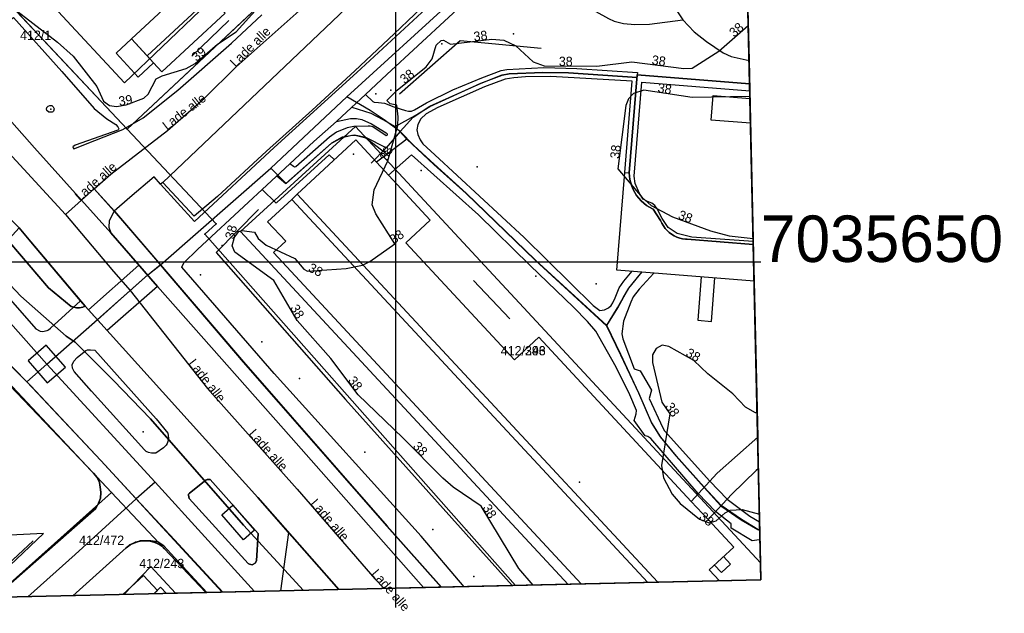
# Model space of a CAD drawing. Header units: inches. Extents: x 56 to 215, y 12 to 150.
# Tile 2 of 3: x 110 to 215, y 12 to 76. Entities that reach past the tile are written whole.
import ezdxf

# ---------------------------------------------------------------- set-up
doc = ezdxf.new("R2010")
doc.units = ezdxf.units.IN
doc.header["$MEASUREMENT"] = 0
for name, color, linetype in [('Adresse', 10, 'Continuous'), ('AnnetVegarealAvgrensning', 10, 'Continuous'), ('ArealressursFlate', 10, 'Continuous'), ('ArealressursGrense', 10, 'Continuous'), ('Bestillingspolygon', 10, 'Continuous'), ('Bygning', 10, 'Continuous'), ('BygningBru', 10, 'Continuous'), ('Bygningslinje', 10, 'Continuous'), ('BygningTiltak', 10, 'Continuous'), ('Eiendomsgrense', 10, 'Continuous'), ('elveg20_v_kartverket_255_veglenke', 10, 'Continuous'), ('FiktivBygningsavgrensning', 10, 'Continuous'), ('GangfeltAvgrensning', 10, 'Continuous'), ('GatenavnTekst', 10, 'Continuous'), ('Gidtekst', 10, 'Continuous'), ('Gjerde', 10, 'Continuous'), ('GnrBnrTekst', 10, 'Continuous'), ('Hekk', 10, 'Continuous'), ('HoydeTekst', 10, 'Continuous'), ('HøydeKurve', 10, 'Continuous'), ('InnmåltTre', 10, 'Continuous'), ('KantUtsnitt', 10, 'Continuous'), ('Lekeplass', 10, 'Continuous'), ('Mast', 10, 'Continuous'), ('MurLoddrett', 10, 'Continuous'), ('Mønelinje', 10, 'Continuous'), ('Parkeringsområde', 10, 'Continuous'), ('Rutenett', 10, 'Continuous'), ('Rutenett_text', 10, 'Continuous'), ('Takkant', 10, 'Continuous'), ('Takoverbygg', 10, 'Continuous'), ('TakoverbyggKant', 10, 'Continuous'), ('Taksprang', 10, 'Continuous'), ('TaksprangBunn', 10, 'Continuous'), ('Teig', 10, 'Continuous'), ('Teiggrensepunkt', 10, 'Continuous'), ('VegAnnenAvgrensning', 10, 'Continuous'), ('Vegdekkekant', 10, 'Continuous'), ('VegFiktivGrense', 10, 'Continuous'), ('VegGåendeOgSyklende', 10, 'Continuous'), ('VegKjørende', 10, 'Continuous'), ('Veglenke', 10, 'Continuous'), ('Veranda', 10, 'Continuous')]:
    doc.layers.add(name, color=color, linetype=linetype)

# ---------------------------------------------------------------- blocks, each defined once
blk = doc.blocks.new('Alle data_UTM32_lokaltorigo_NN2000_FeatureWriter_5_1_FMEBLOCK1')
at = {"layer": 'VegGåendeOgSyklende'}
for points in [[(0.31, -36.38, 38.33), (10.39, -27.53, 38.26), (11.21, -26.82, 38.27), (11.5, -26.23, 38.27), (11.71, -25.69, 38.29), (11.76, -25.1, 38.3), (11.73, -24.76, 38.31), (11.61, -24.01, 38.31), (11.38, -23.48, 38.33), (10.98, -23.02, 38.34), (1.23, -12.79, 38.45), (-5.1, -6.1, 38.34), (-3.24, -4.23, 38.34), (-2.99, -4.08, 38.34), (-2.85, -3.81, 38.33), (-2.79, -3.53, 38.33), (-2.8, -3.33, 38.33), (-2.9, -3, 38.33), (-3.15, -2.5, 38.33), (-8.25, 4.46, 38.25), (-15.04, 13.89, 38.17), (-17.02, 16.21, 38.16), (-23.64, 23.39, 38.21), (-31.94, 31.95, 38.17), (-31.74, 36.38, 38.02), (-22.73, 26.61, 38.1), (-15.44, 19, 38.07), (-12.18, 15.35, 38.11), (-10.27, 12.8, 38.16), (-4.19, 4.24, 38.16), (0.76, -2.93, 38.28), (4.78, -7.48, 38.28), (5.22, -7.74, 38.26), (5.45, -7.76, 38.25), (5.66, -7.74, 38.25), (5.81, -7.71, 38.24), (6, -7.66, 38.24), (6.14, -7.6, 38.24), (6.35, -7.43, 38.23), (9.57, -4.46, 38.17), (10.07, -5.06, 38.17), (12.76, -8.03, 38.15), (28.63, -25.62, 38.03), (31.94, -29.38, 38.03), (31.08, -35.67, 38.02), (23.17, -35.85, 38.27), (19.72, -32.11, 38.26), (18.54, -30.83, 38.18), (17.87, -30.38, 38.18), (17.14, -30.27, 38.18), (16, -30.3, 38.18), (14.84, -30.72, 38.18), (8.75, -36.18, 38.18)], [(23.51, -23.69, 38.12), (23.19, -23.69, 38.12), (23.03, -23.75, 38.12), (21.28, -25.16, 38.12), (21.2, -25.26, 38.12), (21.17, -25.36, 38.12), (21.25, -25.74, 38.12), (27.6, -32.73, 38.08), (27.74, -32.8, 38.08), (28.02, -32.88, 38.08), (28.35, -32.69, 38.08), (28.48, -32.42, 38.08), (28.67, -29.5, 38.08)]]:
    blk.add_polyline3d(points, close=True, dxfattribs=at)

msp = doc.modelspace()

# ---------------------------------------------------------------- linework, layer by layer
at = {"layer": 'Adresse'}
msp.add_point((145.5, 61.6), dxfattribs=at)
at = {"layer": 'AnnetVegarealAvgrensning'}
for p, q in [((179.66, 77.95, 38.16), (180.89, 76.03, 38.1)), ((135.68, 57.8, 38.17), (138.66, 60.56, 38.25)), ((124.99, 58.54, 38.17), (124.76, 58.38, 38.21))]:
    msp.add_line(p, q, dxfattribs=at)
for points in [[(124.76, 58.38, 38.21), (128.41, 54.34, 38.17), (136.98, 62.3, 38.33), (145.85, 70.38, 38.55), (152.85, 76.84, 38.7), (161.94, 85.37, 38.89), (168.69, 92.01, 39.01), (168.39, 92.23, 39.01)], [(146.78, 68, 38.48), (149.09, 70.17, 38.54), (155.75, 76.33, 38.69), (159.66, 79.95, 38.82)], [(105.23, 76.27, 38.21), (106.29, 74.86, 38.21), (106.81, 74.78, 38.21), (108.94, 76.29, 38.15), (114.14, 70.48, 38.15), (117.63, 66.52, 38.09), (119, 65.4, 38.09), (119.95, 64.78, 38.12), (120.18, 64.55, 38.12), (120.26, 64.33, 38.12), (120.24, 64.26, 38.12), (120.15, 64.19, 38.12), (115.57, 62.57, 38.02), (115.34, 62.37, 38.02), (115.36, 62.28, 38.02), (115.43, 62.17, 38.02)], [(115.43, 62.17, 38.02), (117.71, 63.05, 38.04), (120.71, 64.25, 38.11), (122.89, 65.49, 38.15), (126.61, 68.47, 38.23), (132.38, 73.52, 38.53), (135.63, 76.57, 38.7)], [(180.89, 76.03, 38.1), (182.14, 74.75, 38.07), (183.46, 73.7, 38.01), (185.24, 72.48, 37.88), (186.1, 72.09, 37.88), (188.02, 71.67, 37.83)], [(143.66, 65.11, 38.39), (144.25, 65.64, 38.41), (146.78, 68, 38.48)], [(112.76, 66.11, 38.05), (112.55, 66.3, 38.05), (112.5, 66.45, 38.05), (112.55, 66.6, 38.05), (112.69, 66.76, 38.05), (112.85, 66.83, 38.05), (113.07, 66.83, 38.05), (113.22, 66.67, 38.05), (113.33, 66.47, 38.05), (113.26, 66.22, 38.05), (113.19, 66.15, 38.05), (113.1, 66.1, 38.05), (112.76, 66.11, 38.05)], [(138.66, 60.56, 38.25), (141.25, 62.97, 38.32), (143.66, 65.11, 38.39)], [(124.76, 58.38, 38.21), (124.07, 59.14, 38.22), (121.45, 56.94, 38.15), (119.78, 55.45, 38.15), (119.24, 54.43, 38.15), (119.21, 53.73, 38.11), (119.41, 53.15, 38.15)], [(127.04, 49.43, 38.16), (127.27, 49.9, 38.16), (128.73, 51.33, 38.1), (134.23, 56.45, 38.13), (135.68, 57.8, 38.17)], [(157.4, 15.08, 38.1), (152.76, 20.51, 38.1), (136.98, 38, 38.16), (127.04, 49.43, 38.16)]]:
    msp.add_polyline3d(points, dxfattribs=at)
at = {"layer": 'ArealressursFlate'}
for points in [[(119.41, 53.15, 0), (111.2, 62.29, 0), (108.76, 65.03, 0), (87.44, 87.68, 0), (69.06, 105.45, 0), (56.73, 118.38, 0), (56.2, 141.44, 0), (169.83, 144.04, 0), (186.46, 128.18, 0), (186.72, 128.43, 0), (189.3, 15.81, 0), (153.04, 14.99, 0), (138.8, 31.13, 0), (124.42, 47.37, 0)], [(56.73, 118.38, 0), (69.06, 105.45, 0), (87.44, 87.68, 0), (108.76, 65.03, 0), (111.2, 62.29, 0), (119.41, 53.15, 0), (124.42, 47.37, 0), (138.8, 31.13, 0), (153.04, 14.99, 0), (143.91, 14.78, 0), (135.21, 24.68, 0), (119.34, 42.27, 0), (116.65, 45.24, 0), (110.82, 52.18, 0), (109.55, 53.69, 0), (93.82, 69.68, 0), (91.91, 71.63, 0), (75.84, 87.61, 0), (63.85, 99.94, 0), (56.98, 107.35, 0)], [(57.13, 100.88, 0), (64.21, 93.32, 0), (74.64, 82.25, 0), (82.94, 73.69, 0), (89.64, 66.42, 0), (96.2, 60.71, 0), (98.22, 58.63, 0), (106.26, 49.97, 0), (109.75, 46.34, 0), (114.6, 42.02, 0), (115.58, 41.38, 0), (115.87, 41.08, 0), (119.7, 37.27, 0), (123.67, 33.13, 0), (133.69, 21.7, 0), (140.13, 14.69, 0), (59.14, 12.84, 0)], [(109.55, 53.69, 0), (110.82, 52.18, 0), (116.65, 45.24, 0), (116.41, 45.15, 0), (116.05, 45.06, 0), (115.74, 45.07, 0), (115.15, 45.2, 0), (112.71, 47.21, 0), (108.55, 52.11, 0), (108.49, 52.33, 0), (108.5, 52.5, 0)]]:
    msp.add_polyline3d(points, close=True, dxfattribs=at)
msp.add_polyline3d([(108.55, 52.11, 0), (112.71, 47.21, 0), (115.15, 45.2, 0), (115.74, 45.07, 0), (116.05, 45.06, 0), (116.41, 45.15, 0), (116.65, 45.24, 0), (119.34, 42.27, 0), (135.21, 24.68, 0), (143.91, 14.78, 0), (140.13, 14.69, 0), (133.69, 21.7, 0), (123.67, 33.13, 0), (119.7, 37.27, 0), (115.87, 41.08, 0), (115.58, 41.38, 0), (114.6, 42.02, 0), (109.75, 46.34, 0), (106.26, 49.97, 0)], dxfattribs=at)
at = {"layer": 'ArealressursGrense'}
msp.add_line((119.7, 37.27), (123.67, 33.13), dxfattribs=at)
for points in [[(87.44, 87.68, 0), (108.76, 65.03, 0), (111.2, 62.29, 0), (119.41, 53.15, 0)], [(119.7, 37.27, 0), (115.87, 41.08, 0), (115.58, 41.38, 0), (114.6, 42.02, 0), (109.75, 46.34, 0), (106.26, 49.97, 0), (98.22, 58.63, 0), (96.2, 60.71, 0)], [(116.65, 45.24, 0), (116.41, 45.15, 0), (116.05, 45.06, 0), (115.74, 45.07, 0), (115.15, 45.2, 0), (112.71, 47.21, 0), (108.55, 52.11, 0), (108.49, 52.33, 0), (108.5, 52.5, 0), (109.55, 53.69, 0)], [(116.65, 45.24, 0), (110.82, 52.18, 0), (109.55, 53.69, 0)], [(119.41, 53.15, 0), (124.42, 47.37, 0), (138.8, 31.13, 0), (153.04, 14.99, 0)], [(143.91, 14.78, 0), (135.21, 24.68, 0), (119.34, 42.27, 0), (116.65, 45.24, 0)], [(140.13, 14.69, 0), (133.69, 21.7, 0), (123.67, 33.13, 0)]]:
    msp.add_polyline3d(points, dxfattribs=at)
at = {"layer": 'Bestillingspolygon'}
msp.add_polyline3d([(59.14, 12.84, 0), (189.3, 15.81, 0), (186.36, 144.41, 0), (56.2, 141.44, 0)], close=True, dxfattribs=at)
at = {"layer": 'Bygning'}
for points in [[(124.01, 71.43, 40.82), (122.35, 69.89, 40.82), (119.97, 72.47, 40.82), (121.62, 74, 40.82), (128.41, 80.3, 41.61), (130.11, 78.46, 42.75), (131.71, 76.74, 41.61), (124.91, 70.45, 41.61)], [(188.47, 51.88, 48.6), (181.37, 52.45, 48.6), (181.2, 52.46, 48.6), (180.88, 52.5, 48.6), (180.57, 52.58, 48.6), (180.27, 52.68, 48.6), (179.98, 52.82, 48.6), (179.7, 52.98, 48.6), (179.45, 53.17, 48.6), (179.21, 53.39, 48.6), (179, 53.62, 48.6), (178.81, 53.88, 48.6), (178.64, 54.16, 48.6), (178.51, 54.45, 48.6), (177.7, 55.69, 48.6), (177.64, 55.72, 48.6), (177.31, 55.89, 48.6), (177, 56.09, 48.6), (176.7, 56.32, 48.6), (176.42, 56.58, 48.6), (176.17, 56.85, 48.6), (175.94, 57.15, 48.6), (175.74, 57.46, 48.6), (175.57, 57.8, 48.6), (175.42, 58.14, 48.6), (175.31, 58.5, 48.6), (175.22, 58.86, 48.6), (175.17, 59.23, 48.6), (175.15, 59.6, 48.6), (176, 70.13, 48.6), (188.08, 69.15, 48.6), (188.1, 68.41, 50.21), (188.11, 67.59, 51.06), (188.18, 64.92, 51.06), (188.47, 52.19, 50.3)], [(183.62, 22.32, 48.95), (186.37, 19.35, 48.95), (183.73, 16.9, 48.95), (184.83, 15.71, 48.95), (178.22, 15.56, 48.72), (177.14, 15.54, 48.72), (170.02, 15.37, 48.81), (136.9, 51.02, 48.81), (138.21, 52.24, 48.81), (136.27, 54.32, 48.81), (138.87, 56.73, 48.72), (139.46, 57.28, 48.72), (145.74, 63.12, 48.95), (153.74, 54.51, 48.95), (151.12, 52.07, 48.95), (162.81, 39.49, 48.95), (165.41, 41.91, 48.95), (181.81, 24.26, 48.95)], [(120.82, 14.25, 0), (123.7, 17.26, 0), (126.36, 14.38, 0), (125.39, 14.35, 51.74), (124.02, 14.32, 51.74)], [(124.02, 14.32, 51.74), (124.77, 15.02, 51.74), (125.39, 14.35, 51.74)]]:
    msp.add_polyline3d(points, close=True, dxfattribs=at)
at = {"layer": 'BygningBru'}
for points in [[(181.81, 24.26, 44.65), (184.58, 27.3, 44.65), (188.95, 31.18, 44.65)], [(189.02, 27.77, 44.65), (188.79, 27.58, 44.65), (186.17, 25.04, 44.65), (183.62, 22.32, 44.65), (181.81, 24.26, 44.65)]]:
    msp.add_polyline3d(points, dxfattribs=at)
at = {"layer": 'Bygningslinje'}
for p, q in [((178.22, 15.56, 48.72), (139.46, 57.28, 48.72)), ((138.87, 56.73, 48.72), (177.14, 15.54, 48.72))]:
    msp.add_line(p, q, dxfattribs=at)
at = {"layer": 'BygningTiltak'}
msp.add_polyline3d([(113.74, 76.93, 0), (120.87, 69.27, 0), (133.03, 80.93, 0), (127.64, 86.55, 0), (120.61, 79.82, 0), (118.77, 81.74, 0)], close=True, dxfattribs=at)
at = {"layer": 'Eiendomsgrense'}
for p, q in [((121.18, 64.3), (137.77, 79.85)), ((121.18, 64.3), (107.6, 78.76)), ((81.51, 65.66), (119.49, 25.23)), ((133.36, 53.28), (145.72, 64.58)), ((145.72, 64.58), (189.26, 17.67)), ((130.75, 54.11), (121.18, 64.3)), ((129.52, 52.98), (130.75, 54.11)), ((157.65, 21.17), (129.52, 52.98)), ((168.57, 15.34), (133.36, 53.28)), ((106.86, 13.93), (119.49, 25.23)), ((119.49, 25.23), (125.15, 19.2)), ((157.65, 21.17), (162.92, 15.21)), ((115.33, 14.12), (121.07, 19.26)), ((121.07, 19.26), (121.48, 19.57)), ((121.48, 19.57), (122.07, 19.86)), ((122.07, 19.86), (122.74, 20.01)), ((122.74, 20.01), (123.2, 20.03)), ((123.2, 20.03), (123.5, 20)), ((123.5, 20), (123.93, 19.91)), ((123.93, 19.91), (124.24, 19.79)), ((124.24, 19.79), (124.67, 19.57)), ((124.67, 19.57), (124.88, 19.43)), ((124.88, 19.43), (125.08, 19.26)), ((125.08, 19.26), (125.15, 19.2)), ((125.15, 19.2), (129.61, 14.45))]:
    msp.add_line(p, q, dxfattribs=at)
at = {"layer": 'elveg20_v_kartverket_255_veglenke'}
for p, q in [((144.79, 67.77, 38.44), (159.21, 80.92, 38.83)), ((136.61, 60.09, 38.21), (144.79, 67.77, 38.44)), ((150.52, 64.02, 37.82), (149, 62.26, 37.66)), ((149, 62.26, 37.66), (147.4, 60.62, 37.66)), ((124.74, 49.71, 38.09), (136.61, 60.09, 38.21)), ((114.53, 55.11, 39.03), (117.64, 57.88, 39.09)), ((101.97, 45.65, 38.48), (110.38, 37.1, 38.42)), ((112.55, 39.02, 38.35), (117.99, 43.81, 38.16)), ((110.38, 37.1, 38.42), (112.55, 39.02, 38.35)), ((112.55, 39.02, 38.35), (124.17, 26.31, 38.34)), ((124.17, 26.31, 38.34), (122.14, 24.55, 38.34)), ((124.17, 26.31, 38.34), (134.85, 14.57, 38.21))]:
    msp.add_line(p, q, dxfattribs=at)
for points in [[(117.64, 57.88, 39.09), (119.41, 59.46, 39.13), (125.5, 64.15, 39.43), (129.49, 67.63, 39.53), (132.89, 70.97, 39.73), (145.48, 82.19, 40.23), (160.64, 97.16, 40.33), (166.48, 102.33, 40.23), (174.11, 108.67, 40.43), (178.63, 113.01, 40.73)], [(89.12, 79.94, 38.93), (91.42, 77.61, 38.96), (98.47, 70.84, 39.03), (108.01, 62.2, 39.03), (114.53, 55.11, 39.03)], [(85.49, 73.05, 38.25), (92.68, 65.13, 38.21), (98.66, 56.88, 38.34), (105.08, 47.9, 38.45), (107.2, 45, 38.47), (112.55, 39.02, 38.35)], [(150.52, 64.02, 37.82), (151.91, 65.56, 37.8), (153.71, 66.75, 37.78), (159.21, 69.24, 37.74), (161.5, 70.11, 37.78), (162.25, 70.26, 37.82), (165.87, 70.4, 37.87), (168.63, 70.36, 37.93), (175.99, 69.87, 38.08)], [(150.52, 64.02, 37.82), (148.69, 65.36, 37.97), (147.31, 66.28, 38.1), (144.79, 67.77, 38.44)], [(149, 62.26, 37.66), (146.83, 63.38, 38.03), (145.6, 63.65, 38.03), (144.3, 63.41, 38.06), (143.15, 62.79, 38.12), (138.25, 58.45, 38.09), (136.61, 60.09, 38.21)], [(172.73, 43.17, 37.53), (165.04, 50.23, 37.53), (157.62, 57.39, 37.57), (154.16, 60.51, 37.57), (151.97, 62.51, 37.66), (150.52, 64.02, 37.82)], [(117.64, 57.88, 39.09), (119.8, 55.47, 38.15), (124.74, 49.71, 38.09)], [(114.53, 55.11, 39.03), (119.7, 48.98, 38.38), (121.49, 46.93, 38.17)], [(121.49, 46.93, 38.17), (123.38, 48.61, 38.17), (124.74, 49.71, 38.09)], [(124.74, 49.71, 38.09), (133.66, 39.26, 38.15), (149.11, 21.61, 37.96), (154.97, 15.03, 38.02)], [(172.73, 43.17, 37.53), (173.91, 45.08, 37.66), (174.55, 46.24, 37.72), (175.11, 47.19, 37.75), (176.52, 48.94, 37.78)], [(117.99, 43.81, 38.16), (120.52, 46.07, 38.17), (121.49, 46.93, 38.17)], [(121.49, 46.93, 38.17), (129.81, 36.39, 39.23), (139.43, 25.58, 39.33), (147.79, 15.94, 39.43), (148.8, 14.89, 39.43)], [(189.18, 21.16, 37.91), (188.98, 21.25, 37.91), (187.21, 22.32, 37.82), (185.01, 23.81, 37.72), (183.21, 25.79, 37.72), (180.19, 29.14, 37.72), (178.52, 31.2, 37.72), (177.54, 32.73, 37.66), (176.19, 35.88, 37.6), (174.23, 40.05, 37.57), (172.73, 43.17, 37.53)], [(110.38, 37.1, 38.42), (118.35, 28.67, 38.37), (122.14, 24.55, 38.34)], [(122.14, 24.55, 38.34), (115.57, 18.55, 38.34), (110.48, 14.01, 38.35)], [(122.14, 24.55, 38.34), (126.26, 20.12, 38.35), (131.44, 14.49, 38.37)]]:
    msp.add_polyline3d(points, dxfattribs=at)
at = {"layer": 'FiktivBygningsavgrensning'}
msp.add_polyline3d([(120.82, 14.25, 0), (123.7, 17.26, 0), (126.36, 14.38, 0)], dxfattribs=at)
at = {"layer": 'GangfeltAvgrensning'}
for points in [[(124.43, 47.35, 38.17), (119.02, 42.62, 38.16), (117.01, 44.85, 38.17), (122.43, 49.66, 38.17), (124.43, 47.35, 38.17)], [(112.47, 41.07, 38.29), (110.51, 39.38, 38.29), (112.57, 36.99, 38.29), (114.53, 38.68, 38.29), (112.47, 41.07, 38.29)]]:
    msp.add_polyline3d(points, dxfattribs=at)
at = {"layer": 'Gidtekst'}
msp.add_point((169.78, 26.34), dxfattribs=at)
at = {"layer": 'Gjerde'}
msp.add_line((104.5, 13.88, 40.44), (111.06, 20.02, 40.49), dxfattribs=at)
at = {"layer": 'Hekk'}
for p, q in [((128.11, 72.12, 40.53), (132.1, 75.96, 40.82)), ((158.4, 48.02, 38.83), (162.29, 43.9, 38.74))]:
    msp.add_line(p, q, dxfattribs=at)
msp.add_polyline3d([(135.3, 55.65, 38.89), (130.75, 51.02, 39.07), (144.64, 35.22, 39.02), (162.56, 15.2, 39.18)], dxfattribs=at)
at = {"layer": 'HøydeKurve'}
for points in [[(108.38, 77.71, 39), (113.67, 73.65, 39)], [(113.67, 73.65, 39), (115.37, 72.12, 39), (117.9, 68.88, 39), (118.64, 67.28, 39), (119.26, 66.84, 39), (120.03, 66.73, 39), (121.07, 66.89, 39), (122.96, 67.63, 39), (123.42, 68.03, 39), (124.29, 69.68, 39), (124.94, 70.03, 39), (127.51, 70.82, 39), (128.47, 71.36, 39), (130.88, 73.44, 39), (132.88, 74.75, 39), (135.26, 77.38, 39)], [(164.82, 15.25, 38), (163.28, 17.06, 38), (159.24, 23.74, 38), (156.23, 25.79, 38), (155.09, 26.77, 38), (150.82, 31.11, 38), (146, 35.71, 38), (143.06, 39.63, 38), (139.46, 43.7, 38), (136.94, 48.01, 38), (132.73, 51.06, 38), (132.46, 51.75, 38), (132.7, 52.67, 38), (133.16, 53.27, 38), (133.5, 53.39, 38), (134.85, 53.19, 38), (135.27, 52.54, 38), (136.11, 51.82, 38), (139.21, 50.37, 38), (140.17, 49.23, 38), (140.57, 49.03, 38), (144.71, 49.29, 38), (146.46, 49.67, 38), (147.27, 50.05, 38), (149.95, 51.97, 38), (147.9, 55.18, 38), (147.49, 56.16, 38), (147.73, 57.76, 38), (149.2, 60.88, 38), (150.25, 64.66, 38), (150.31, 65.62, 38), (150.15, 66.85, 38), (149.43, 67.02, 38), (149.1, 67.36, 38), (150.19, 68.47, 38), (153.32, 70.97, 38), (153.94, 71.85, 38), (154.39, 73.31, 38), (154.93, 73.83, 38), (155.16, 73.85, 38), (155.93, 73.44, 38), (160.38, 73.96, 38), (161.67, 73.86, 38), (162.95, 73.23, 38), (164.82, 71.52, 38), (166, 71.09, 38), (171.65, 71.04, 38), (175.44, 71.52, 38), (181.03, 70.8, 38), (181.91, 70.85, 38), (184.76, 72.67, 38), (187.93, 75.42, 38)], [(188.11, 67.8, 38), (181.92, 67.69, 38), (176.7, 68.48, 38), (175.59, 68.12, 38), (175.05, 67.55, 38), (174.79, 66.82, 38), (173.93, 60, 38)], [(173.93, 60, 38), (176.53, 56.92, 38), (177.51, 56.09, 38), (179.8, 54.86, 38), (183.87, 53.35, 38), (185.9, 52.82, 38), (188.46, 52.51, 38)], [(188.89, 33.77, 38), (188.7, 33.78, 38), (187.65, 34.39, 38), (186.29, 35.83, 38), (183.58, 37.97, 38), (182.09, 39.4, 38), (179.4, 40.93, 38), (178.68, 41.05, 38), (178.04, 40.71, 38), (177.66, 40, 38), (177.64, 39.2, 38), (178.65, 34.93, 38), (179.5, 33.66, 38), (178.62, 28.12, 38)], [(178.62, 28.12, 38), (178.82, 26.8, 38), (179.76, 25.04, 38), (180.63, 24.02, 38), (182.7, 22.35, 38), (183.75, 21.95, 38), (184.49, 22.18, 38), (185.45, 23.03, 38), (186.01, 23.3, 38), (187.27, 23.39, 38), (189.14, 22.87, 38)]]:
    msp.add_polyline3d(points, dxfattribs=at)
at = {"layer": 'InnmåltTre'}
for p in [(162.69, 74.54, 43.08), (155.01, 73.46, 43.24), (149.52, 68.48, 43.4), (158.78, 60.23, 42.54), (171.58, 47.67, 42.7), (139.69, 37.47, 42.87), (146.72, 29.54, 42.57), (154.03, 21.22, 42.87)]:
    msp.add_point(p, dxfattribs=at)
at = {"layer": 'KantUtsnitt'}
for p, q in [((187.89, 77.23, 37.91), (188.02, 71.67, 37.83)), ((188.02, 71.67, 37.83), (189.16, 22.07, 37.87)), ((188.08, 69.15, 48.6), (188.1, 68.41, 50.21)), ((188.1, 68.41, 50.21), (188.11, 67.59, 51.06)), ((188.11, 67.59, 51.06), (188.18, 64.92, 51.06)), ((188.18, 64.92, 51.06), (188.47, 52.19, 50.3)), ((188.47, 52.19, 50.3), (188.47, 51.88, 48.6)), ((188.47, 51.88, 48.6), (188.56, 47.93, 37.93)), ((188.56, 47.93, 37.93), (188.95, 31.18, 44.65)), ((188.95, 31.18, 44.65), (189.02, 27.77, 44.65)), ((189.16, 22.07, 37.87), (189.2, 20.08, 37.99)), ((170.02, 15.37, 48.81), (126.36, 14.38, 51.68)), ((162.92, 15.21), (129.61, 14.45)), ((153.04, 14.99), (143.91, 14.78)), ((153.04, 14.99, 38), (143.91, 14.78, 38.03)), ((157.4, 15.08, 38.1), (153.04, 14.99, 38)), ((168.57, 15.34), (162.92, 15.21)), ((177.14, 15.54, 48.72), (170.02, 15.37, 48.81)), ((178.22, 15.56, 48.72), (177.14, 15.54, 48.72)), ((184.83, 15.71, 48.95), (178.22, 15.56, 48.72)), ((140.13, 14.69), (59.14, 12.84)), ((120.72, 14.25, 42.9), (87.4, 13.48, 37.98)), ((115.33, 14.12), (106.86, 13.93)), ((115.33, 14.12, 38.18), (106.89, 13.93, 38.33)), ((129.61, 14.45), (115.33, 14.12)), ((129.75, 14.45, 38.27), (115.33, 14.12, 38.18)), ((120.82, 14.25, 43.16), (120.72, 14.25, 42.9)), ((124.02, 14.32, 51.74), (120.82, 14.25, 43.16)), ((125.39, 14.35, 51.74), (124.02, 14.32, 51.74)), ((126.36, 14.38, 51.68), (125.39, 14.35, 51.74)), ((137.66, 14.63, 38.02), (129.75, 14.45, 38.27)), ((143.91, 14.78, 38.03), (137.66, 14.63, 38.02)), ((143.91, 14.78), (140.13, 14.69))]:
    msp.add_line(p, q, dxfattribs=at)
for points in [[(86.39, 13.46, 38.06), (59.14, 12.84, 38.08), (56.2, 141.44, 38.17), (186.36, 144.42, 38.27), (189.3, 15.81, 38.36), (104.87, 13.88, 38.42)], [(59.14, 12.84, 0), (56.2, 141.44, 0), (186.36, 144.42, 0), (189.3, 15.81, 0), (59.14, 12.84, 0)], [(124.48, 143, 53.45), (186.36, 144.42, 51.26), (188.08, 69.15, 48.6)], [(163.15, 143.89, 0), (186.36, 144.42, 0), (189.26, 17.67, 0)], [(186.72, 128.43, 0), (189.3, 15.81, 0), (153.04, 14.99, 0)], [(189.02, 27.77, 44.65), (189.3, 15.81, 47.78), (184.83, 15.71, 48.95)], [(189.2, 20.08, 37.99), (189.3, 15.81, 38), (157.4, 15.08, 38.1)], [(189.26, 17.67, 0), (189.3, 15.81, 0), (168.57, 15.34, 0)]]:
    msp.add_polyline3d(points, dxfattribs=at)
at = {"layer": 'Lekeplass'}
msp.add_polyline3d([(112.17, 20.8, 38.65), (92.17, 19.79, 38.15), (89.49, 15.71, 38.15), (86.59, 15.11, 38.06), (86.39, 13.46, 38.06), (104.87, 13.88, 38.42)], close=True, dxfattribs=at)
at = {"layer": 'Mast'}
for p in [(147.91, 68.08, 44), (112.97, 66.42, 46.44), (152.78, 59.84, 41.96), (131.37, 51.77, 44.26), (129.06, 48.63, 41.81), (165.1, 48.49, 41.99), (135.65, 41.4, 48.19), (122.89, 31.74, 44.11), (158.42, 16.18, 46.76)]:
    msp.add_point(p, dxfattribs=at)
at = {"layer": 'MurLoddrett'}
for points in [[(150.45, 68.08, 38.14), (156.96, 73.81, 38.2), (165.68, 72.98, 38.17)], [(182.88, 48.39, 38.37), (182.5, 43.73, 38.37), (183.97, 43.61, 38.37), (184.35, 48.28, 38.37)], [(184.29, 17.42, 37.99), (185.05, 16.61, 37.99), (186.03, 17.52, 37.99), (185.28, 18.33, 37.99)]]:
    msp.add_polyline3d(points, dxfattribs=at)
at = {"layer": 'Mønelinje'}
msp.add_line((130.11, 78.46, 42.75), (123.32, 72.17, 42.75), dxfattribs=at)
at = {"layer": 'Parkeringsområde'}
msp.add_polyline3d([(168.39, 92.23, 39.01), (163.61, 87.43, 38.92), (159.18, 83.17, 38.86), (154.26, 78.71, 38.83), (149.86, 74.55, 38.64), (145.64, 70.56, 38.58), (141.04, 66.34, 38.42), (136.16, 61.92, 38.3), (130.89, 57.06, 38.11), (128.36, 54.93, 38.17), (124.99, 58.54, 38.17), (181.13, 111.97, 39.96), (184.11, 112.24, 40.14), (187.12, 110.94, 40.31), (187.13, 110.47, 40.28), (185.99, 109.36, 40.11), (180.71, 104.26, 39.39), (176, 99.55, 39.11), (172, 95.68, 39.14)], close=True, dxfattribs=at)
at = {"layer": 'Rutenett'}
for p, q in [((150, 144.41), (150, 12.84)), ((56.2, 50), (189.3, 50))]:
    msp.add_line(p, q, dxfattribs=at)
at = {"layer": 'Takkant'}
for points in [[(124.01, 71.43, 42.26), (124.91, 70.45, 41.61), (131.71, 76.74, 41.61), (130.11, 78.46, 42.75), (128.41, 80.3, 41.61), (121.62, 74, 41.61)], [(124.01, 71.43, 40.82), (122.35, 69.89, 40.82), (119.97, 72.47, 40.82), (121.62, 74, 40.82)], [(188.08, 69.15, 48.6), (176, 70.13, 48.6), (175.15, 59.6, 48.6), (175.17, 59.23, 48.6), (175.22, 58.86, 48.6), (175.31, 58.5, 48.6), (175.42, 58.14, 48.6), (175.57, 57.8, 48.6), (175.74, 57.46, 48.6), (175.94, 57.15, 48.6), (176.17, 56.85, 48.6), (176.42, 56.58, 48.6), (176.7, 56.32, 48.6), (177, 56.09, 48.6), (177.31, 55.89, 48.6), (177.64, 55.72, 48.6), (177.7, 55.69, 48.6), (178.51, 54.45, 48.6), (178.64, 54.16, 48.6), (178.81, 53.88, 48.6), (179, 53.62, 48.6), (179.21, 53.39, 48.6), (179.45, 53.17, 48.6), (179.7, 52.98, 48.6), (179.98, 52.82, 48.6), (180.27, 52.68, 48.6), (180.57, 52.58, 48.6), (180.88, 52.5, 48.6), (181.2, 52.46, 48.6), (181.37, 52.45, 48.6), (188.47, 51.88, 48.6)], [(183.62, 22.32, 48.95), (181.81, 24.26, 48.95), (165.41, 41.91, 48.95), (162.81, 39.49, 48.95), (151.12, 52.07, 48.95), (153.74, 54.51, 48.95), (145.74, 63.12, 48.95), (139.46, 57.28, 48.72), (138.87, 56.73, 48.72), (136.27, 54.32, 48.81), (138.21, 52.24, 48.81), (136.9, 51.02, 48.81), (170.02, 15.37, 48.81)], [(184.83, 15.71, 48.95), (183.73, 16.9, 48.95), (186.37, 19.35, 48.95), (183.62, 22.32, 48.95)], [(125.39, 14.35, 51.74), (124.77, 15.02, 51.74), (124.02, 14.32, 51.74)]]:
    msp.add_polyline3d(points, dxfattribs=at)
at = {"layer": 'Takoverbygg'}
for points in [[(183.95, 65.26, 51.06), (184.17, 67.91, 51.06), (188.11, 67.59, 51.06), (188.18, 64.92, 51.06)], [(132.53, 23.84, 40.58), (134.87, 21.15, 40.58), (133.68, 20.11, 40.58), (131.34, 22.8, 40.58)]]:
    msp.add_polyline3d(points, close=True, dxfattribs=at)
at = {"layer": 'TakoverbyggKant'}
msp.add_line((188.18, 64.92, 51.06), (183.95, 65.26, 51.06), dxfattribs=at)
for points in [[(183.95, 65.26, 51.06), (184.17, 67.91, 51.06), (188.11, 67.59, 51.06)], [(132.53, 23.84, 40.58), (134.87, 21.15, 40.58), (133.68, 20.11, 40.58), (131.34, 22.8, 40.58), (132.53, 23.84, 40.58)]]:
    msp.add_polyline3d(points, dxfattribs=at)
at = {"layer": 'Taksprang'}
msp.add_polyline3d([(121.62, 74, 41.61), (123.32, 72.17, 42.75), (124.01, 71.43, 42.26)], dxfattribs=at)
at = {"layer": 'TaksprangBunn'}
msp.add_line((121.62, 74, 40.82), (124.01, 71.43, 40.82), dxfattribs=at)
at = {"layer": 'Teig'}
for points in [[(162.92, 15.21, 0), (157.65, 21.17, 0), (129.52, 52.98, 0), (130.75, 54.11, 0), (121.18, 64.3, 0), (137.77, 79.85, 0), (149.62, 90.96, 0), (165.5, 105.84, 0), (166, 111.26, 0), (168.95, 109.08, 0), (184.54, 126.4, 0), (163.15, 143.89, 0), (186.36, 144.42, 0), (189.26, 17.67, 0), (145.72, 64.58, 0), (133.36, 53.28, 0), (168.57, 15.34, 0)], [(56.39, 133.31, 0), (101.53, 85.22, 0), (107.6, 78.76, 0), (121.18, 64.3, 0), (130.75, 54.11, 0), (129.52, 52.98, 0), (157.65, 21.17, 0), (162.92, 15.21, 0), (129.61, 14.45, 0), (125.15, 19.2, 0), (119.49, 25.23, 0), (81.51, 65.66, 0), (76.38, 71.14, 0), (57.35, 91.41, 0)], [(111.91, 86.27, 0), (116.45, 84.21, 0), (130.01, 93.07, 0), (137.77, 79.85, 0), (121.18, 64.3, 0), (107.6, 78.76, 0)], [(58.38, 46.32, 0), (81.51, 65.66, 0), (119.49, 25.23, 0), (106.86, 13.93, 0), (59.14, 12.84, 0)], [(133.36, 53.28, 0), (145.72, 64.58, 0), (189.26, 17.67, 0), (189.3, 15.81, 0), (168.57, 15.34, 0)], [(189.26, 17.67, 0), (189.3, 15.81, 0), (168.57, 15.34, 0), (133.36, 53.28, 0), (145.72, 64.58, 0)], [(106.86, 13.93, 0), (119.49, 25.23, 0), (125.15, 19.2, 0), (125.08, 19.26, 0), (124.88, 19.43, 0), (124.67, 19.57, 0), (124.24, 19.79, 0), (123.93, 19.91, 0), (123.5, 20, 0), (123.2, 20.03, 0), (122.74, 20.01, 0), (122.07, 19.86, 0), (121.48, 19.57, 0), (121.07, 19.26, 0), (115.33, 14.12, 0)], [(122.74, 20.01, 0), (123.2, 20.03, 0), (123.5, 20, 0), (123.93, 19.91, 0), (124.24, 19.79, 0), (124.67, 19.57, 0), (124.88, 19.43, 0), (125.08, 19.26, 0), (125.15, 19.2, 0), (129.61, 14.45, 0), (115.33, 14.12, 0), (121.07, 19.26, 0), (121.48, 19.57, 0), (122.07, 19.86, 0)]]:
    msp.add_polyline3d(points, close=True, dxfattribs=at)
at = {"layer": 'Teiggrensepunkt'}
for p in [(145.72, 64.58), (121.18, 64.3), (130.75, 54.11), (129.52, 52.98), (133.36, 53.28), (119.49, 25.23), (157.65, 21.17), (121.07, 19.26), (121.48, 19.57), (122.07, 19.86), (122.74, 20.01), (123.2, 20.03), (123.5, 20), (123.93, 19.91), (124.24, 19.79), (124.67, 19.57), (124.88, 19.43), (125.08, 19.26), (125.15, 19.2)]:
    msp.add_point(p, dxfattribs=at)
at = {"layer": 'VegAnnenAvgrensning'}
msp.add_polyline3d([(87.44, 87.68, 38.03), (108.76, 65.03, 37.95), (111.2, 62.29, 38), (119.41, 53.15, 38.15)], dxfattribs=at)
at = {"layer": 'Vegdekkekant'}
for p, q in [((116.65, 45.24, 38.17), (116.15, 45.84, 38.17)), ((138.52, 20.92, 38.03), (137.66, 14.63, 38.02)), ((143.91, 14.78, 38.03), (138.52, 20.92, 38.03))]:
    msp.add_line(p, q, dxfattribs=at)
for points in [[(168.39, 92.23, 39.01), (163.61, 87.43, 38.92), (159.18, 83.17, 38.86), (154.26, 78.71, 38.83), (149.86, 74.55, 38.64), (145.64, 70.56, 38.58), (141.04, 66.34, 38.42), (136.16, 61.92, 38.3), (130.89, 57.06, 38.11), (128.36, 54.93, 38.17), (124.99, 58.54, 38.17)], [(159.66, 79.95, 38.82), (161.65, 79.73, 38.82), (164.23, 79.18, 38.82), (167.07, 78.46, 38.79), (169.69, 77.64, 38.76), (170.43, 77.41, 38.76), (171.55, 76.93, 38.69), (172.91, 76.17, 38.57), (173.52, 75.9, 38.54), (174.52, 75.66, 38.51), (175.76, 75.53, 38.44), (177.31, 75.57, 38.41), (180.89, 76.03, 38.1)], [(83.85, 76.91, 38.1), (91.14, 69.3, 38.07), (94.4, 65.65, 38.11), (96.31, 63.1, 38.16), (102.39, 54.54, 38.16), (107.34, 47.37, 38.28), (111.36, 42.82, 38.28), (111.8, 42.56, 38.26), (112.03, 42.54, 38.25), (112.24, 42.56, 38.25), (112.39, 42.59, 38.24), (112.58, 42.64, 38.24), (112.72, 42.7, 38.24), (112.93, 42.87, 38.23), (116.15, 45.84, 38.17)], [(146.78, 68, 38.48), (147.59, 67.25, 38.38), (147.74, 67.17, 38.37), (148.2, 67.15, 38.32), (148.83, 67.08, 38.23), (149.82, 66.69, 38.02), (151.09, 66.29, 37.84), (151.42, 66.23, 37.84), (151.73, 66.21, 37.77), (152.07, 66.35, 37.77), (153.34, 67.11, 37.71), (156.18, 68.51, 37.71), (159.31, 69.79, 37.74), (161.38, 70.59, 37.77), (161.98, 70.7, 37.81), (165.97, 70.9, 37.84), (169.51, 70.79, 37.99), (176.03, 70.38, 37.99), (176, 70.13, 37.99)], [(174.67, 59.64, 37.93), (175.46, 69.44, 38.05), (166.71, 69.93, 37.83), (163.98, 69.91, 37.8), (162.72, 69.8, 37.77), (161.81, 69.65, 37.77), (159.59, 68.82, 37.77), (154.58, 66.62, 37.74), (153.33, 65.94, 37.8), (152.75, 65.38, 37.8), (152.43, 64.8, 37.77), (152.3, 64.2, 37.74), (152.4, 63.7, 37.68), (152.65, 63.15, 37.64), (152.95, 62.71, 37.64), (154.25, 61.53, 37.58), (163.84, 52.64, 37.55), (171.25, 45.32, 37.55), (172, 44.8, 37.61), (172.5, 44.85, 37.64), (172.91, 45.06, 37.68), (173.21, 45.32, 37.71), (173.37, 45.6, 37.74), (173.62, 46.14, 37.77), (174.05, 47.22, 37.77), (174.58, 47.94, 37.77), (175.46, 49, 37.8)], [(143.66, 65.11, 38.39), (145.17, 65.44, 38.33), (145.82, 65.44, 38.28), (146.39, 65.34, 38.24), (147.45, 64.87, 38.13), (149, 63.9, 37.88), (149.12, 63.77, 37.88), (149.12, 63.67, 37.88), (149.07, 63.59, 37.89), (149.02, 63.55, 37.89), (147.58, 64.53, 38.02), (147.31, 64.62, 38.05), (147.06, 64.62, 38.1), (145.54, 64.58, 38.16), (144.83, 64.44, 38.18), (143.66, 63.95, 38.19), (142.92, 63.44, 38.18), (139.29, 60.22, 38.16), (139.16, 60.2, 38.16), (139.05, 60.26, 38.16), (138.66, 60.56, 38.25)], [(135.68, 57.8, 38.17), (137.14, 56.36, 38), (137.25, 56.39, 38), (142.87, 61.51, 37.95), (143.46, 61, 37.98)], [(189.2, 20.08, 37.99), (189.12, 20.11, 37.99), (188.35, 20.01, 37.99), (186.11, 21.38, 37.93), (186.11, 21.84, 37.93), (184.42, 23.17, 37.93), (182.57, 25.09, 37.8), (177.47, 31.02, 37.67), (177.16, 31.24, 37.67), (176.84, 31.31, 37.67), (175.68, 32.95, 37.67), (175.89, 33.67, 37.67), (175.91, 34.03, 37.67), (175.19, 35.73, 37.7), (173.75, 38.69, 37.67), (172.35, 41.16, 37.61), (171.57, 42.55, 37.58), (170.66, 43.62, 37.61), (169.14, 45.14, 37.55), (164.5, 49.63, 37.51), (158.93, 55.07, 37.61), (151.72, 61.53, 37.58), (149.26, 59.33, 37.73)], [(116.15, 45.84, 38.17), (110.82, 52.18, 38.13), (109.55, 53.69, 38.11)], [(119.41, 53.15, 38.15), (124.42, 47.37, 38.18), (138.8, 31.13, 37.95), (153.04, 14.99, 38)], [(177.79, 48.81, 37.8), (176.2, 47.07, 37.77), (175.57, 46.27, 37.77), (175.31, 45.69, 37.74), (174.53, 43.65, 37.64), (174.36, 42.29, 37.64), (174.47, 41.75, 37.64), (175.68, 38.5, 37.64), (176.32, 38.29, 37.64), (177.53, 36.21, 37.71), (177.29, 35.33, 37.71), (178.74, 32.17, 37.71), (178.93, 31.85, 37.71), (183.8, 26.45, 37.83), (185.67, 24.5, 37.93), (188.1, 22.67, 37.89), (189.16, 22.07, 37.87)], [(138.52, 20.92, 38.03), (135.21, 24.68, 38.03), (119.34, 42.27, 38.15), (116.65, 45.24, 38.17)], [(101.48, 44.2, 38.34), (107.81, 37.51, 38.45), (117.56, 27.28, 38.34), (117.96, 26.82, 38.33), (118.19, 26.29, 38.31), (118.31, 25.54, 38.31), (118.34, 25.2, 38.3), (118.29, 24.61, 38.29), (118.08, 24.07, 38.27), (117.79, 23.48, 38.27), (116.97, 22.77, 38.26), (106.89, 13.93, 38.33)], [(117.7, 40.51, 38.2), (124.28, 33.14, 38.12), (125.54, 31.61, 38.11), (125.59, 31.36, 38.12), (125.61, 31.03, 38.12), (125.58, 30.79, 38.12), (125.48, 30.5, 38.12), (125.35, 30.29, 38.12), (125.06, 30.02, 38.12), (124.26, 29.46, 38.12), (123.79, 29.44, 38.12), (123.47, 29.52, 38.12), (123.23, 29.64, 38.12), (123.05, 29.79, 38.12), (117.35, 36.11, 38.24), (115.48, 38.23, 38.22), (115.29, 38.58, 38.22), (115.27, 38.95, 38.22), (115.42, 39.32, 38.22), (115.79, 39.72, 38.22), (116.73, 40.49, 38.22), (116.89, 40.55, 38.22), (117.23, 40.55, 38.22), (117.7, 40.51, 38.2)], [(130.09, 26.61, 38.12), (135.25, 20.8, 38.08), (135.06, 17.88, 38.08), (134.93, 17.61, 38.08), (134.6, 17.42, 38.08), (134.32, 17.5, 38.08), (134.18, 17.57, 38.08), (127.83, 24.56, 38.12), (127.75, 24.94, 38.12), (127.78, 25.04, 38.12), (127.86, 25.14, 38.12), (129.61, 26.55, 38.12), (129.77, 26.61, 38.12), (130.09, 26.61, 38.12)], [(115.33, 14.12, 38.18), (121.42, 19.58, 38.18), (122.58, 20, 38.18), (123.72, 20.03, 38.18), (124.45, 19.92, 38.18), (125.12, 19.47, 38.18), (126.3, 18.19, 38.26), (129.75, 14.45, 38.27)]]:
    msp.add_polyline3d(points, dxfattribs=at)
at = {"layer": 'VegFiktivGrense'}
msp.add_polyline3d([(124.99, 58.54, 38.17), (181.13, 111.97, 39.96), (184.11, 112.24, 40.14), (187.12, 110.94, 40.31)], dxfattribs=at)
at = {"layer": 'VegKjørende'}
msp.add_polyline3d([(56.69, 119.99, 37.28), (60.4, 116.09, 37.33), (69.11, 106.92, 37.43), (87.44, 87.68, 38.03), (108.76, 65.03, 37.95), (111.2, 62.29, 38), (119.41, 53.15, 38.15), (124.42, 47.37, 38.18), (138.8, 31.13, 37.95), (153.04, 14.99, 38), (143.91, 14.78, 38.03), (138.52, 20.92, 38.03), (135.21, 24.68, 38.03), (119.34, 42.27, 38.15), (116.65, 45.24, 38.17), (116.15, 45.84, 38.17), (110.82, 52.18, 38.13), (109.55, 53.69, 38.11), (93.82, 69.68, 38.07), (77.39, 87.93, 37.81), (61.08, 104.81, 37.66), (56.94, 109.28, 37.58)], close=True, dxfattribs=at)
at = {"layer": 'Veglenke'}
for p, q in [((149.99, 64.57, 37.82), (151.24, 63.2, 37.66)), ((151.24, 63.2, 37.66), (149.13, 61.59, 37.66)), ((149.13, 61.59, 37.66), (147.97, 60.72, 37.66)), ((117.97, 43.79, 38.16), (120.5, 46.05, 38.17))]:
    msp.add_line(p, q, dxfattribs=at)
for points in [[(149.99, 64.57, 37.82), (152.14, 65.77, 37.8), (153.69, 66.73, 37.78), (159.19, 69.22, 37.74), (161.48, 70.09, 37.78), (162.24, 70.24, 37.82), (165.85, 70.38, 37.87), (168.61, 70.34, 37.93), (175.98, 69.85, 38.08)], [(145.33, 66.65, 38.44), (147.35, 65.99, 38.1), (148.67, 65.34, 37.97), (149.99, 64.57, 37.82)], [(137.27, 59.28, 38.21), (138.23, 58.43, 38.09), (143.13, 62.76, 38.12), (144.28, 63.38, 38.06), (145.31, 63.64, 38.03), (145.84, 63.61, 38.03), (146.81, 63.36, 38.03), (149.13, 61.59, 37.66)], [(151.24, 63.2, 37.66), (154.14, 60.49, 37.57), (157.6, 57.37, 37.57), (165.02, 50.2, 37.53), (172.71, 43.15, 37.53)], [(117.63, 57.86, 39.09), (119.78, 55.45, 38.15), (124.42, 50.04, 38.09), (124.72, 49.69, 38.09)], [(120.5, 46.05, 38.17), (123.36, 48.59, 38.17), (124.72, 49.69, 38.09)], [(124.72, 49.69, 38.09), (133.64, 39.24, 38.15), (149.09, 21.58, 37.96), (154.93, 15.03, 38.02)], [(172.71, 43.15, 37.53), (173.89, 45.06, 37.66), (174.53, 46.22, 37.72), (175.1, 47.17, 37.75), (176.5, 48.91, 37.78)], [(131.4, 14.49, 76.8), (126.24, 20.1, 76.82), (118.33, 28.65, 76.96), (110.8, 36.68, 77.04), (101.95, 45.63, 38.48)], [(172.71, 43.15, 37.53), (174.21, 40.03, 37.57), (176.17, 35.85, 37.6), (177.52, 32.71, 37.66), (178.51, 31.17, 37.72), (180.18, 29.12, 37.72), (183.19, 25.77, 37.72), (184.99, 23.78, 37.72), (187.19, 22.29, 37.82), (188.96, 21.23, 37.91), (189.18, 21.13, 37.91)]]:
    msp.add_polyline3d(points, dxfattribs=at)
at = {"layer": 'Veranda'}
msp.add_line((176.5, 69.32, 50.21), (188.1, 68.41, 50.21), dxfattribs=at)
for points in [[(188.47, 52.19, 50.3), (181.87, 52.67, 50.36), (180.29, 53.05, 50.36), (179.34, 53.71, 50.36), (178.7, 54.69, 50.36), (178.14, 55.71, 50.36), (177.88, 56.09, 50.36), (177.56, 56.32, 50.36), (177.11, 56.51, 50.36), (176.63, 56.74, 50.36), (176.25, 57.35, 50.36), (175.77, 58.44, 50.36), (175.67, 59.23, 50.36), (176.5, 69.32, 50.21)], [(188.56, 47.93, 37.93), (173.81, 49.13, 37.93), (174.67, 59.64, 37.93), (175.15, 59.6, 37.93), (175.17, 59.23, 37.93), (175.22, 58.86, 37.93), (175.31, 58.5, 37.93), (175.42, 58.14, 37.93), (175.57, 57.8, 37.93), (175.74, 57.46, 37.93), (175.94, 57.15, 37.93), (176.17, 56.85, 37.93), (176.42, 56.58, 37.93), (176.7, 56.32, 37.93), (177, 56.09, 37.93), (177.31, 55.89, 37.93), (177.64, 55.72, 37.93), (177.7, 55.69, 37.93), (178.51, 54.45, 37.93), (178.64, 54.16, 37.93), (178.81, 53.88, 37.93), (179, 53.62, 37.93), (179.21, 53.39, 37.93), (179.45, 53.17, 37.93), (179.7, 52.98, 37.93), (179.98, 52.82, 37.93), (180.27, 52.68, 37.93), (180.57, 52.58, 37.93), (180.88, 52.5, 37.93), (181.2, 52.46, 37.93), (181.37, 52.45, 37.93), (188.47, 51.88, 37.93)], [(124.02, 14.32, 40.71), (124.42, 14.69, 40.71), (122.92, 16.3, 40.71), (120.72, 14.25, 40.71)], [(124.02, 14.32, 45.87), (124.42, 14.69, 45.87), (122.92, 16.3, 45.87), (120.72, 14.25, 45.87)], [(124.02, 14.32, 48.9), (124.42, 14.69, 48.9), (122.92, 16.3, 48.9), (120.72, 14.25, 48.9)], [(124.02, 14.32, 42.9), (124.42, 14.69, 42.9), (122.92, 16.3, 42.9), (120.72, 14.25, 42.9)]]:
    msp.add_polyline3d(points, dxfattribs=at)

# ---------------------------------------------------------------- block references
at = {"layer": 'VegGåendeOgSyklende'}
msp.add_blockref('Alle data_UTM32_lokaltorigo_NN2000_FeatureWriter_5_1_FMEBLOCK1', (106.58, 50.3), dxfattribs=at)

# ---------------------------------------------------------------- texts
at = {"layer": 'GatenavnTekst'}
for rotation, p in [(44.4042, (132.81, 70.89, 39.73)), (37.6111, (125.45, 64.12, 39.43)), (41.6971, (116.09, 56.49, 39.06)), (308.3053, (127.69, 39.08, 38.96)), (311.6688, (134.18, 31.49, 39.28)), (310.912, (140.81, 24, 39.35)), (310.912, (147.36, 16.44, 39.45))]:
    msp.add_text('Lade alle', height=1, rotation=rotation, dxfattribs=at).set_placement(p)
at = {"layer": 'GnrBnrTekst'}
for s, p in [('412/1', (109.66, 73.88)), ('412/393', (161.33, 39.96)), ('412/246', (161.33, 39.96)), ('412/472', (116.01, 19.58)), ('412/243', (122.47, 17.08))]:
    msp.add_text(s, height=1, dxfattribs=at).set_placement(p)
at = {"layer": 'HoydeTekst'}
for s, rotation, p in [('38', 40.9419, (186.42, 74.11, 38)), ('38', 6.665, (158.47, 73.74, 38)), ('39', 40.7965, (128.63, 71.5, 39)), ('38', 359.493, (167.57, 71.08, 38)), ('38', 352.6606, (177.52, 71.25, 38)), ('38', 38.6151, (150.99, 69.11, 38)), ('38', 351.3941, (178.15, 68.26, 38)), ('39', 8.7462, (120.33, 66.78, 39)), ('38', 64.7724, (149.16, 60.8, 38)), ('38', 82.813, (174.06, 61.06, 38)), ('38', 339.6448, (180.32, 54.67, 38)), ('38', 75.3791, (132.63, 52.38, 38)), ('38', 35.6185, (149.83, 51.88, 38)), ('38', 333.4349, (140.55, 49.04, 38)), ('38', 300.3143, (138.66, 45.07, 38)), ('38', 330.3699, (181.14, 39.94, 38)), ('38', 306.8699, (144.85, 37.25, 38)), ('38', 303.7941, (178.96, 34.47, 38)), ('38', 314.5342, (151.81, 30.1, 38)), ('38', 301.1651, (159.33, 23.58, 38)), ('38', 321.1047, (182.57, 22.45, 38))]:
    msp.add_text(s, height=1, rotation=rotation, dxfattribs=at).set_placement(p)
at = {"layer": 'Rutenett_text'}
msp.add_text('7035650', height=5, dxfattribs=at).set_placement((189.3, 50))

doc.saveas('drawing.dxf')
